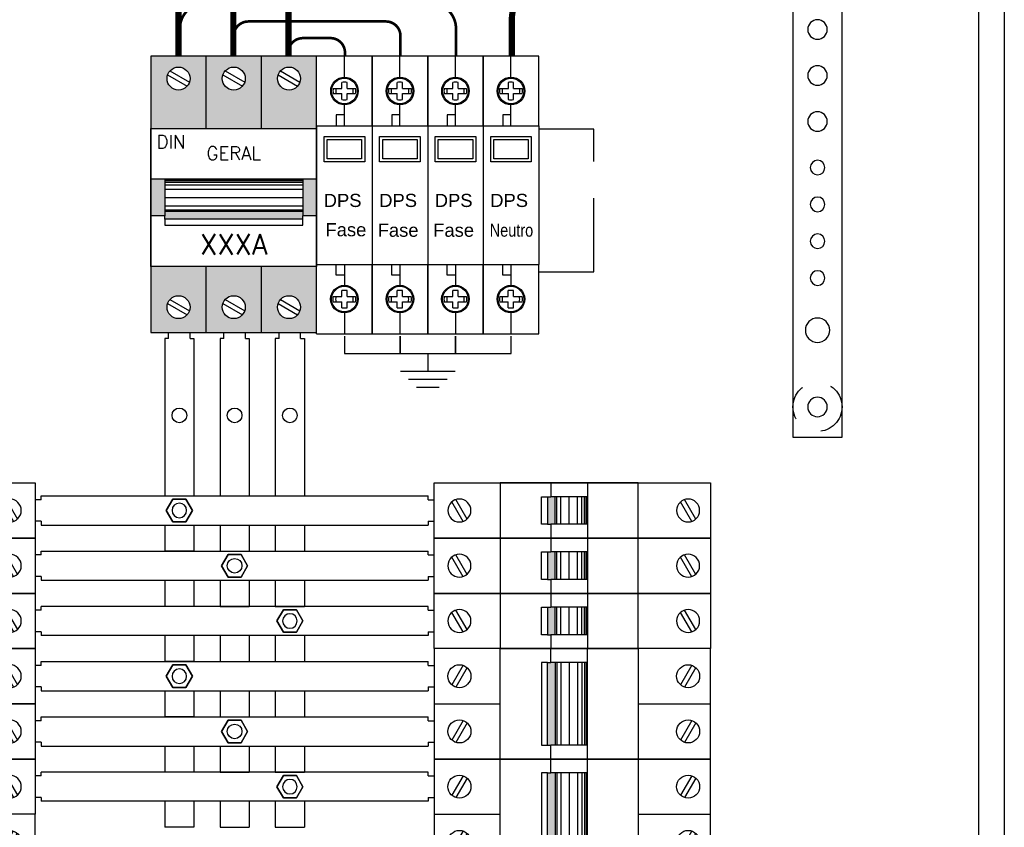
# Model space of a CAD drawing. Header units: metres. Extents: x -81 to 1042, y -541 to 334.
# Tile 70 of 130: x 431.45 to 434.79, y 91.13 to 93.87. Entities that reach past the tile are written whole.
import ezdxf
from ezdxf.enums import TextEntityAlignment as Align

# ---------------------------------------------------------------- set-up
doc = ezdxf.new("R2010")
doc.units = ezdxf.units.M
doc.linetypes.add('HIDDEN', pattern=[0.375, 0.25, -0.125])
doc.linetypes.add('HIDDEN2', pattern=[4.7625, 3.175, -1.5875])
for name, color, linetype in [('_ELE-ISOLADORES', 1, 'HIDDEN2'), ('BARRA FASE A', 5, 'Continuous'), ('BARRA FASE B', 7, 'Continuous'), ('BARRA FASE C', 14, 'Continuous'), ('E-DG-BARRA-NEUTRO', 160, 'Continuous'), ('E-DG-CIRC', 150, 'Continuous')]:
    doc.layers.add(name, color=color, linetype=linetype)
doc.styles.add('ELETRICA', font='romans.shx', dxfattribs={"height": 0.08})
doc.styles.add('ROMANS', font='arial.ttf', dxfattribs={"height": 15})
doc.styles.get("Standard").update_dxf_attribs({"font": 'txt.shx'})

# ---------------------------------------------------------------- blocks, each defined once
blk = doc.blocks.new('L5_DM_BARRA_NEUTRO')
for p, q in [((-8.49, 1.32), (-8.49, 12.431)), ((-8.49, 12.431), (-7.608, 12.431)), ((-7.608, 12.431), (-7.608, 1.32)), ((-7.608, 1.32), (-8.49, 1.32))]:
    blk.add_line(p, q)
at = {"layer": '_ELE-ISOLADORES', "ltscale": 0.2}
for centre in [(-8.049, 11.875), (-8.049, 1.875)]:
    blk.add_circle(centre, 0.444, dxfattribs=at)
at = {"layer": 'E-DG-BARRA-NEUTRO'}
for p, q in [((-6.938, 14.067), (-9.16, 14.067)), ((-9.16, 14.067), (-9.16, 13.233)), ((-6.938, 14.067), (-6.938, 13.233)), ((-6.938, 13.233), (-9.16, 13.233))]:
    blk.add_line(p, q, dxfattribs=at)
at = {"layer": 'E-DG-BARRA-NEUTRO', "extrusion": (0, 0, -1)}
for centre, major_axis, start_param, end_param in [((-8.049, 11.875), (0.125, 0.125), 0.785398, 7.068583), ((-8.049, 10.486), (-0.156, 0.156), 2.356194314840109, 8.639379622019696), ((-8.049, 9.542), (0.125, 0.125), 0.785398, 7.068583), ((-8.049, 8.708), (0.125, 0.125), 0.785398, 7.068583), ((-8.049, 7.875), (0.125, 0.125), 0.785398, 7.068583), ((-8.049, 7.042), (0.125, 0.125), 0.785398, 7.068583), ((-8.049, 6.208), (0.0935, 0.0935), 0.785398, 7.068583), ((-8.049, 5.542), (0.0935, 0.0935), 0.785398, 7.068583), ((-8.049, 4.875), (0.0935, 0.0935), 0.785398, 7.068583), ((-8.049, 4.208), (0.0935, 0.0935), 0.785398, 7.068583), ((-8.049, 3.264), (0.156, 0.156), 0.785398, 7.068583), ((-8.049, 1.875), (0.125, 0.125), 0.785398, 7.068583)]:
    blk.add_ellipse(centre, major_axis=major_axis, ratio=1, start_param=start_param, end_param=end_param, dxfattribs=at)
at = {"layer": 'E-DG-BARRA-NEUTRO', "insert": (-8.039, 13.662), "char_height": 0.27778, "width": 1.83119, "attachment_point": 5}
blk.add_mtext('{\\fArial|b0|i0|c0|p34;NEUTRO}', dxfattribs=at)
blk = doc.blocks.new('DISJUNTOR GERAL')
h = blk.add_hatch(color=256)
h.set_gradient(color1=(173, 173, 173), color2=(212, 212, 212), one_color=1, tint=0.83)
h.paths.add_polyline_path([(-8.306, -1.5), (-9.611, -1.5), (-9.611, -2.5), (-8.306, -2.5)])
h.paths.add_polyline_path([(-9.417, -2, -1), (-9, -2, -1)], flags=16)
h.paths.add_polyline_path([(-8.306, -0.5), (-9.611, -0.5), (-9.611, -1.5), (-8.306, -1.5)])
h.paths.add_polyline_path([(-9.417, -1, -1), (-9, -1, -1)], flags=16)
h.paths.add_polyline_path([(-8.306, 0.5), (-9.611, 0.5), (-9.611, -0.5), (-8.306, -0.5)])
h.paths.add_polyline_path([(-9.417, 0, -1), (-9, 0, -1)], flags=16)
h.paths.add_polyline_path([(-4.611, 0.5), (-5.806, 0.5), (-5.806, -0.5), (-4.611, -0.5)])
h.paths.add_polyline_path([(-4.861, 0, -1), (-5.278, 0, -1)], flags=16)
h.paths.add_polyline_path([(-4.611, -0.5), (-5.806, -0.5), (-5.806, -1.5), (-4.611, -1.5)])
h.paths.add_polyline_path([(-5.278, -1, -1), (-4.861, -1, -1)], flags=16)
h.paths.add_polyline_path([(-4.611, -1.5), (-5.806, -1.5), (-5.806, -2.5), (-4.611, -2.5)])
h.paths.add_polyline_path([(-4.861, -2, -1), (-5.278, -2, -1)], flags=16)
h = blk.add_hatch(color=256)
h.set_gradient(color1=(173, 173, 173), color2=(212, 212, 212), one_color=1, tint=0.83)
h.paths.add_polyline_path([(-6.722, 0.5), (-7.389, 0.5), (-7.389, 0.25), (-6.722, 0.25)])
h.paths.add_polyline_path([(-6.722, -2.25), (-7.389, -2.25), (-7.389, -2.5), (-6.722, -2.5)])
for p, q in [((-7.389, 0.5), (-7.389, -2.5)), ((-6.722, 0.5), (-6.722, 0.25)), ((-7.389, 0.25), (-6.722, 0.25)), ((-6.804, -2.25), (-6.804, 0.25)), ((-6.664, 0.25), (-6.722, 0.25)), ((-7.389, -2.25), (-6.722, -2.25)), ((-6.664, -2.25), (-6.722, -2.25)), ((-6.722, -2.25), (-6.722, -2.5))]:
    blk.add_line(p, q)
at = {"color": 2}
for p, q in [((-9.346, -0.156), (-9.142, 0.198)), ((-5.208, -0.156), (-5.003, 0.198)), ((-9.274, -0.198), (-9.07, 0.156)), ((-5.135, -0.198), (-4.931, 0.156)), ((-9.346, -1.156), (-9.142, -0.802)), ((-9.274, -1.198), (-9.07, -0.844)), ((-5.208, -1.156), (-5.003, -0.802)), ((-5.135, -1.198), (-4.931, -0.844)), ((-9.346, -2.156), (-9.142, -1.802)), ((-9.274, -2.198), (-9.07, -1.844)), ((-5.208, -2.156), (-5.003, -1.802)), ((-5.135, -2.198), (-4.931, -1.844))]:
    blk.add_line(p, q, dxfattribs=at)
at = {"color": 1}
for p, q in [((-7.381, -2.25), (-7.381, 0.25)), ((-7.365, -2.25), (-7.365, 0.25)), ((-7.333, -2.25), (-7.333, 0.25)), ((-7.282, -2.25), (-7.282, 0.25)), ((-7.206, -2.25), (-7.206, 0.25)), ((-7.056, -2.25), (-7.056, 0.25)), ((-6.905, -2.25), (-6.905, 0.25)), ((-6.829, -2.25), (-6.829, 0.25)), ((-8.306, -0.5), (-9.611, -0.5)), ((-4.611, -0.5), (-5.806, -0.5)), ((-8.306, -1.5), (-9.611, -1.5)), ((-4.611, -1.5), (-5.806, -1.5))]:
    blk.add_line(p, q, dxfattribs=at)
for points in [[(-4.611, 0.5), (-9.611, 0.5), (-9.611, -2.5), (-4.611, -2.5)], [(-8.306, -2.5), (-8.306, 0.5), (-5.806, 0.5), (-5.806, -2.5)], [(-6.553, -2.25), (-6.553, 0.25), (-6.664, 0.25), (-6.664, -2.25)]]:
    blk.add_lwpolyline(points, close=True)
at = {"color": 2}
for centre in [(-9.208, 0), (-5.069, 0), (-9.208, -1), (-5.069, -1), (-9.208, -2), (-5.069, -2)]:
    blk.add_circle(centre, 0.208, dxfattribs=at)
at = {"color": 253}
blk.add_solid([(-6.664, -2.25), (-6.664, 0.25), (-6.804, -2.25), (-6.804, 0.25)], dxfattribs=at)
at = {"style": 'ELETRICA'}
blk.add_text('DIN', height=0.2402, rotation=90, dxfattribs=at).set_placement((-7.942, -2.398))
for tag, height, p in [('GERAL', 0.24, (-7.855, -1)), ('80A', 0.365, (-6.206, -1))]:
    blk.add_attdef(tag, text='', height=height, rotation=90, dxfattribs=at).set_placement(p, align=Align.MIDDLE)
blk = doc.blocks.new('L5_MER')
for p, q in [((-7.611, 0.5), (-2.611, 0.5)), ((-7.611, -0.5), (-7.611, 0.5)), ((-3.806, 0.5), (-6.306, 0.5)), ((-6.306, 0.5), (-6.306, -0.5)), ((-5.389, -0.5), (-5.389, 0.5)), ((-4.722, 0.25), (-4.722, 0.5)), ((-3.806, -0.5), (-3.806, 0.5)), ((-2.611, 0.5), (-2.611, -0.5)), ((-5.389, 0.25), (-4.722, 0.25)), ((-4.804, 0.25), (-4.804, -0.25)), ((-4.664, 0.25), (-4.722, 0.25)), ((-4.664, 0.25), (-4.553, 0.25)), ((-4.664, -0.25), (-4.664, 0.25)), ((-4.553, 0.25), (-4.553, -0.25)), ((-5.389, -0.25), (-4.722, -0.25)), ((-4.722, -0.5), (-4.722, -0.25)), ((-4.664, -0.25), (-4.722, -0.25)), ((-4.553, -0.25), (-4.664, -0.25)), ((-2.611, -0.5), (-7.611, -0.5)), ((-6.306, -0.5), (-3.806, -0.5))]:
    blk.add_line(p, q)
at = {"color": 2}
for p, q in [((-7.274, 0.198), (-7.07, -0.156)), ((-3.135, 0.198), (-2.931, -0.156)), ((-7.346, 0.156), (-7.142, -0.198)), ((-3.208, 0.156), (-3.003, -0.198))]:
    blk.add_line(p, q, dxfattribs=at)
at = {"color": 1}
for p, q in [((-5.381, 0.25), (-5.381, -0.25)), ((-5.365, 0.25), (-5.365, -0.25)), ((-5.333, 0.25), (-5.333, -0.25)), ((-5.282, 0.25), (-5.282, -0.25)), ((-5.206, 0.25), (-5.206, -0.25)), ((-5.056, 0.25), (-5.056, -0.25)), ((-4.905, 0.25), (-4.905, -0.25)), ((-4.829, 0.25), (-4.829, -0.25))]:
    blk.add_line(p, q, dxfattribs=at)
at = {"color": 2, "extrusion": (0, 0, -1)}
for centre in [(-7.208, 0), (-3.069, 0)]:
    blk.add_ellipse(centre, major_axis=(0.147, 0.147), ratio=1, start_param=2.356195, end_param=8.63938, dxfattribs=at)
at = {"color": 253}
blk.add_solid([(-4.664, 0.25), (-4.664, -0.25), (-4.804, 0.25), (-4.804, -0.25)], dxfattribs=at)
blk = doc.blocks.new('L5_MDR')
for p, q in [((4.611, -0.5), (4.611, 0.5)), ((4.611, 0.5), (9.611, 0.5)), ((5.806, 0.5), (5.806, -0.5)), ((8.306, 0.5), (5.806, 0.5)), ((6.722, 0.5), (6.722, 0.25)), ((7.389, 0.5), (7.389, -0.5)), ((8.306, -0.5), (8.306, 0.5)), ((9.611, 0.5), (9.611, -0.5)), ((6.553, 0.25), (6.664, 0.25)), ((6.553, -0.25), (6.553, 0.25)), ((6.664, 0.25), (6.722, 0.25)), ((6.664, 0.25), (6.664, -0.25)), ((7.389, 0.25), (6.722, 0.25)), ((6.804, -0.25), (6.804, 0.25)), ((6.664, -0.25), (6.553, -0.25)), ((6.664, -0.25), (6.722, -0.25)), ((7.389, -0.25), (6.722, -0.25)), ((6.722, -0.25), (6.722, -0.5)), ((9.611, -0.5), (4.611, -0.5)), ((5.806, -0.5), (8.306, -0.5))]:
    blk.add_line(p, q)
at = {"color": 2}
for p, q in [((5.208, -0.156), (5.003, 0.198)), ((9.346, -0.156), (9.142, 0.198)), ((5.135, -0.198), (4.931, 0.156)), ((9.274, -0.198), (9.07, 0.156))]:
    blk.add_line(p, q, dxfattribs=at)
at = {"color": 1}
for p, q in [((6.829, -0.25), (6.829, 0.25)), ((6.905, -0.25), (6.905, 0.25)), ((7.056, -0.25), (7.056, 0.25)), ((7.206, -0.25), (7.206, 0.25)), ((7.282, -0.25), (7.282, 0.25)), ((7.333, -0.25), (7.333, 0.25)), ((7.365, -0.25), (7.365, 0.25)), ((7.381, -0.25), (7.381, 0.25))]:
    blk.add_line(p, q, dxfattribs=at)
at = {"color": 2, "extrusion": (0, 0, -1)}
for centre in [(5.069, 0), (9.208, 0)]:
    blk.add_ellipse(centre, major_axis=(0.147, 0.147), ratio=1, start_param=-0.785398, end_param=5.497787, dxfattribs=at)
at = {"color": 253}
blk.add_solid([(6.664, -0.25), (6.664, 0.25), (6.804, -0.25), (6.804, 0.25)], dxfattribs=at)
blk = doc.blocks.new('L5_MES')
for p, q in [((-8.611, 0.5), (-3.611, 0.5)), ((-8.611, -0.5), (-8.611, 0.5)), ((-4.806, 0.5), (-7.306, 0.5)), ((-7.306, 0.5), (-7.306, -0.5)), ((-6.389, -0.5), (-6.389, 0.5)), ((-5.722, 0.25), (-5.722, 0.5)), ((-4.806, -0.5), (-4.806, 0.5)), ((-3.611, 0.5), (-3.611, -0.5)), ((-6.389, 0.25), (-5.722, 0.25)), ((-5.804, 0.25), (-5.804, -0.25)), ((-5.664, 0.25), (-5.722, 0.25)), ((-5.664, 0.25), (-5.553, 0.25)), ((-5.664, -0.25), (-5.664, 0.25)), ((-5.553, 0.25), (-5.553, -0.25)), ((-6.389, -0.25), (-5.722, -0.25)), ((-5.722, -0.5), (-5.722, -0.25)), ((-5.664, -0.25), (-5.722, -0.25)), ((-5.553, -0.25), (-5.664, -0.25)), ((-3.611, -0.5), (-8.611, -0.5)), ((-7.306, -0.5), (-4.806, -0.5))]:
    blk.add_line(p, q)
at = {"color": 2}
for p, q in [((-8.274, 0.198), (-8.07, -0.156)), ((-4.135, 0.198), (-3.931, -0.156)), ((-8.346, 0.156), (-8.142, -0.198)), ((-4.208, 0.156), (-4.003, -0.198))]:
    blk.add_line(p, q, dxfattribs=at)
at = {"color": 1}
for p, q in [((-6.381, 0.25), (-6.381, -0.25)), ((-6.365, 0.25), (-6.365, -0.25)), ((-6.333, 0.25), (-6.333, -0.25)), ((-6.282, 0.25), (-6.282, -0.25)), ((-6.206, 0.25), (-6.206, -0.25)), ((-6.056, 0.25), (-6.056, -0.25)), ((-5.905, 0.25), (-5.905, -0.25)), ((-5.829, 0.25), (-5.829, -0.25))]:
    blk.add_line(p, q, dxfattribs=at)
at = {"color": 2, "extrusion": (0, 0, -1)}
for centre in [(-8.208, 0), (-4.069, 0)]:
    blk.add_ellipse(centre, major_axis=(0.147, 0.147), ratio=1, start_param=2.356195, end_param=8.63938, dxfattribs=at)
at = {"color": 253}
blk.add_solid([(-5.664, 0.25), (-5.664, -0.25), (-5.804, 0.25), (-5.804, -0.25)], dxfattribs=at)
blk = doc.blocks.new('L5_MDS')
for p, q in [((3.611, -0.5), (3.611, 0.5)), ((3.611, 0.5), (8.611, 0.5)), ((4.806, 0.5), (4.806, -0.5)), ((7.306, 0.5), (4.806, 0.5)), ((5.722, 0.5), (5.722, 0.25)), ((6.389, 0.5), (6.389, -0.5)), ((7.306, -0.5), (7.306, 0.5)), ((8.611, 0.5), (8.611, -0.5)), ((5.553, 0.25), (5.664, 0.25)), ((5.553, -0.25), (5.553, 0.25)), ((5.664, 0.25), (5.722, 0.25)), ((5.664, 0.25), (5.664, -0.25)), ((6.389, 0.25), (5.722, 0.25)), ((5.804, -0.25), (5.804, 0.25)), ((5.664, -0.25), (5.553, -0.25)), ((5.664, -0.25), (5.722, -0.25)), ((6.389, -0.25), (5.722, -0.25)), ((5.722, -0.25), (5.722, -0.5)), ((8.611, -0.5), (3.611, -0.5)), ((4.806, -0.5), (7.306, -0.5))]:
    blk.add_line(p, q)
at = {"color": 2}
for p, q in [((4.208, -0.156), (4.003, 0.198)), ((8.346, -0.156), (8.142, 0.198)), ((4.135, -0.198), (3.931, 0.156)), ((8.274, -0.198), (8.07, 0.156))]:
    blk.add_line(p, q, dxfattribs=at)
at = {"color": 1}
for p, q in [((5.829, -0.25), (5.829, 0.25)), ((5.905, -0.25), (5.905, 0.25)), ((6.056, -0.25), (6.056, 0.25)), ((6.206, -0.25), (6.206, 0.25)), ((6.282, -0.25), (6.282, 0.25)), ((6.333, -0.25), (6.333, 0.25)), ((6.365, -0.25), (6.365, 0.25)), ((6.381, -0.25), (6.381, 0.25))]:
    blk.add_line(p, q, dxfattribs=at)
at = {"color": 2, "extrusion": (0, 0, -1)}
for centre in [(4.069, 0), (8.208, 0)]:
    blk.add_ellipse(centre, major_axis=(0.147, 0.147), ratio=1, start_param=-0.785398, end_param=5.497787, dxfattribs=at)
at = {"color": 253}
blk.add_solid([(5.664, -0.25), (5.664, 0.25), (5.804, -0.25), (5.804, 0.25)], dxfattribs=at)
blk = doc.blocks.new('L5_MET')
for p, q in [((-9.611, 0.5), (-4.611, 0.5)), ((-9.611, -0.5), (-9.611, 0.5)), ((-5.806, 0.5), (-8.306, 0.5)), ((-8.306, 0.5), (-8.306, -0.5)), ((-7.389, -0.5), (-7.389, 0.5)), ((-6.722, 0.25), (-6.722, 0.5)), ((-5.806, -0.5), (-5.806, 0.5)), ((-4.611, 0.5), (-4.611, -0.5)), ((-7.389, 0.25), (-6.722, 0.25)), ((-6.804, 0.25), (-6.804, -0.25)), ((-6.664, 0.25), (-6.722, 0.25)), ((-6.664, 0.25), (-6.553, 0.25)), ((-6.664, -0.25), (-6.664, 0.25)), ((-6.553, 0.25), (-6.553, -0.25)), ((-7.389, -0.25), (-6.722, -0.25)), ((-6.722, -0.5), (-6.722, -0.25)), ((-6.664, -0.25), (-6.722, -0.25)), ((-6.553, -0.25), (-6.664, -0.25)), ((-4.611, -0.5), (-9.611, -0.5)), ((-8.306, -0.5), (-5.806, -0.5))]:
    blk.add_line(p, q)
at = {"color": 2}
for p, q in [((-9.274, 0.198), (-9.07, -0.156)), ((-5.135, 0.198), (-4.931, -0.156)), ((-9.346, 0.156), (-9.142, -0.198)), ((-5.208, 0.156), (-5.003, -0.198))]:
    blk.add_line(p, q, dxfattribs=at)
at = {"color": 1}
for p, q in [((-7.381, 0.25), (-7.381, -0.25)), ((-7.365, 0.25), (-7.365, -0.25)), ((-7.333, 0.25), (-7.333, -0.25)), ((-7.282, 0.25), (-7.282, -0.25)), ((-7.206, 0.25), (-7.206, -0.25)), ((-7.056, 0.25), (-7.056, -0.25)), ((-6.905, 0.25), (-6.905, -0.25)), ((-6.829, 0.25), (-6.829, -0.25))]:
    blk.add_line(p, q, dxfattribs=at)
at = {"color": 2, "extrusion": (0, 0, -1)}
for centre in [(-9.208, 0), (-5.069, 0)]:
    blk.add_ellipse(centre, major_axis=(0.147, 0.147), ratio=1, start_param=2.356195, end_param=8.63938, dxfattribs=at)
at = {"color": 253}
blk.add_solid([(-6.664, 0.25), (-6.664, -0.25), (-6.804, 0.25), (-6.804, -0.25)], dxfattribs=at)
blk = doc.blocks.new('L5_MDT')
for p, q in [((2.611, -0.5), (2.611, 0.5)), ((2.611, 0.5), (7.611, 0.5)), ((3.806, 0.5), (3.806, -0.5)), ((6.306, 0.5), (3.806, 0.5)), ((4.722, 0.5), (4.722, 0.25)), ((5.389, 0.5), (5.389, -0.5)), ((6.306, -0.5), (6.306, 0.5)), ((7.611, 0.5), (7.611, -0.5)), ((4.553, 0.25), (4.664, 0.25)), ((4.553, -0.25), (4.553, 0.25)), ((4.664, 0.25), (4.722, 0.25)), ((4.664, 0.25), (4.664, -0.25)), ((5.389, 0.25), (4.722, 0.25)), ((4.804, -0.25), (4.804, 0.25)), ((4.664, -0.25), (4.553, -0.25)), ((4.664, -0.25), (4.722, -0.25)), ((5.389, -0.25), (4.722, -0.25)), ((4.722, -0.25), (4.722, -0.5)), ((7.611, -0.5), (2.611, -0.5)), ((3.806, -0.5), (6.306, -0.5))]:
    blk.add_line(p, q)
at = {"color": 2}
for p, q in [((3.208, -0.156), (3.003, 0.198)), ((7.346, -0.156), (7.142, 0.198)), ((3.135, -0.198), (2.931, 0.156)), ((7.274, -0.198), (7.07, 0.156))]:
    blk.add_line(p, q, dxfattribs=at)
at = {"color": 1}
for p, q in [((4.829, -0.25), (4.829, 0.25)), ((4.905, -0.25), (4.905, 0.25)), ((5.056, -0.25), (5.056, 0.25)), ((5.206, -0.25), (5.206, 0.25)), ((5.282, -0.25), (5.282, 0.25)), ((5.333, -0.25), (5.333, 0.25)), ((5.365, -0.25), (5.365, 0.25)), ((5.381, -0.25), (5.381, 0.25))]:
    blk.add_line(p, q, dxfattribs=at)
at = {"color": 2, "extrusion": (0, 0, -1)}
for centre in [(3.069, 0), (7.208, 0)]:
    blk.add_ellipse(centre, major_axis=(0.147, 0.147), ratio=1, start_param=-0.785398, end_param=5.497787, dxfattribs=at)
at = {"color": 253}
blk.add_solid([(4.664, -0.25), (4.664, 0.25), (4.804, -0.25), (4.804, 0.25)], dxfattribs=at)
blk = doc.blocks.new('L5_BDR')
for p, q in [((6.722, 0.25), (6.722, 0.5)), ((7.389, -1.5), (7.389, 0.5)), ((6.664, 0.25), (6.722, 0.25)), ((7.389, 0.25), (6.722, 0.25)), ((6.804, 0.25), (6.804, -1.25)), ((6.664, -1.25), (6.722, -1.25)), ((6.722, -1.5), (6.722, -1.25)), ((7.389, -1.25), (6.722, -1.25))]:
    blk.add_line(p, q)
at = {"color": 2}
for p, q in [((5.135, 0.198), (4.931, -0.156)), ((9.274, 0.198), (9.07, -0.156)), ((5.208, 0.156), (5.003, -0.198)), ((9.346, 0.156), (9.142, -0.198)), ((5.135, -0.802), (4.931, -1.156)), ((5.208, -0.844), (5.003, -1.198)), ((9.274, -0.802), (9.07, -1.156)), ((9.346, -0.844), (9.142, -1.198))]:
    blk.add_line(p, q, dxfattribs=at)
at = {"color": 1}
for p, q in [((6.829, 0.25), (6.829, -1.25)), ((6.905, 0.25), (6.905, -1.25)), ((7.056, 0.25), (7.056, -1.25)), ((7.206, 0.25), (7.206, -1.25)), ((7.282, 0.25), (7.282, -1.25)), ((7.333, 0.25), (7.333, -1.25)), ((7.365, 0.25), (7.365, -1.25)), ((7.381, 0.25), (7.381, -1.25)), ((4.611, -0.5), (5.806, -0.5)), ((8.306, -0.5), (9.611, -0.5))]:
    blk.add_line(p, q, dxfattribs=at)
for points in [[(4.611, -1.5), (9.611, -1.5), (9.611, 0.5), (4.611, 0.5)], [(8.306, 0.5), (8.306, -1.5), (5.806, -1.5), (5.806, 0.5)], [(6.553, 0.25), (6.553, -1.25), (6.664, -1.25), (6.664, 0.25)]]:
    blk.add_lwpolyline(points, close=True)
at = {"color": 2}
for centre in [(5.069, 0), (9.208, 0), (5.069, -1), (9.208, -1)]:
    blk.add_circle(centre, 0.208, dxfattribs=at)
at = {"color": 253}
blk.add_solid([(6.664, 0.25), (6.664, -1.25), (6.804, 0.25), (6.804, -1.25)], dxfattribs=at)
blk = doc.blocks.new('L5_BDT')
for p, q in [((4.722, 0.25), (4.722, 0.5)), ((5.389, -1.5), (5.389, 0.5)), ((4.664, 0.25), (4.722, 0.25)), ((5.389, 0.25), (4.722, 0.25)), ((4.804, 0.25), (4.804, -1.25)), ((4.664, -1.25), (4.722, -1.25)), ((4.722, -1.5), (4.722, -1.25)), ((5.389, -1.25), (4.722, -1.25))]:
    blk.add_line(p, q)
at = {"color": 2}
for p, q in [((3.135, 0.198), (2.931, -0.156)), ((7.274, 0.198), (7.07, -0.156)), ((3.208, 0.156), (3.003, -0.198)), ((7.346, 0.156), (7.142, -0.198)), ((3.135, -0.802), (2.931, -1.156)), ((3.208, -0.844), (3.003, -1.198)), ((7.274, -0.802), (7.07, -1.156)), ((7.346, -0.844), (7.142, -1.198))]:
    blk.add_line(p, q, dxfattribs=at)
at = {"color": 1}
for p, q in [((4.829, 0.25), (4.829, -1.25)), ((4.905, 0.25), (4.905, -1.25)), ((5.056, 0.25), (5.056, -1.25)), ((5.206, 0.25), (5.206, -1.25)), ((5.282, 0.25), (5.282, -1.25)), ((5.333, 0.25), (5.333, -1.25)), ((5.365, 0.25), (5.365, -1.25)), ((5.381, 0.25), (5.381, -1.25)), ((2.611, -0.5), (3.806, -0.5)), ((6.306, -0.5), (7.611, -0.5))]:
    blk.add_line(p, q, dxfattribs=at)
for points in [[(2.611, -1.5), (7.611, -1.5), (7.611, 0.5), (2.611, 0.5)], [(6.306, 0.5), (6.306, -1.5), (3.806, -1.5), (3.806, 0.5)], [(4.553, 0.25), (4.553, -1.25), (4.664, -1.25), (4.664, 0.25)]]:
    blk.add_lwpolyline(points, close=True)
at = {"color": 2}
for centre in [(3.069, 0), (7.208, 0), (3.069, -1), (7.208, -1)]:
    blk.add_circle(centre, 0.208, dxfattribs=at)
at = {"color": 253}
blk.add_solid([(4.664, 0.25), (4.664, -1.25), (4.804, 0.25), (4.804, -1.25)], dxfattribs=at)
blk = doc.blocks.new('L5_BER')
for p, q in [((-5.389, 0.5), (-5.389, -1.5)), ((-4.722, 0.5), (-4.722, 0.25)), ((-5.389, 0.25), (-4.722, 0.25)), ((-4.804, -1.25), (-4.804, 0.25)), ((-4.664, 0.25), (-4.722, 0.25)), ((-5.389, -1.25), (-4.722, -1.25)), ((-4.664, -1.25), (-4.722, -1.25)), ((-4.722, -1.25), (-4.722, -1.5))]:
    blk.add_line(p, q)
at = {"color": 2}
for p, q in [((-7.346, -0.156), (-7.142, 0.198)), ((-3.208, -0.156), (-3.003, 0.198)), ((-7.274, -0.198), (-7.07, 0.156)), ((-3.135, -0.198), (-2.931, 0.156)), ((-7.346, -1.156), (-7.142, -0.802)), ((-7.274, -1.198), (-7.07, -0.844)), ((-3.208, -1.156), (-3.003, -0.802)), ((-3.135, -1.198), (-2.931, -0.844))]:
    blk.add_line(p, q, dxfattribs=at)
at = {"color": 1}
for p, q in [((-5.381, -1.25), (-5.381, 0.25)), ((-5.365, -1.25), (-5.365, 0.25)), ((-5.333, -1.25), (-5.333, 0.25)), ((-5.282, -1.25), (-5.282, 0.25)), ((-5.206, -1.25), (-5.206, 0.25)), ((-5.056, -1.25), (-5.056, 0.25)), ((-4.905, -1.25), (-4.905, 0.25)), ((-4.829, -1.25), (-4.829, 0.25)), ((-6.306, -0.5), (-7.611, -0.5)), ((-2.611, -0.5), (-3.806, -0.5))]:
    blk.add_line(p, q, dxfattribs=at)
for points in [[(-2.611, 0.5), (-7.611, 0.5), (-7.611, -1.5), (-2.611, -1.5)], [(-6.306, -1.5), (-6.306, 0.5), (-3.806, 0.5), (-3.806, -1.5)], [(-4.553, -1.25), (-4.553, 0.25), (-4.664, 0.25), (-4.664, -1.25)]]:
    blk.add_lwpolyline(points, close=True)
at = {"color": 2}
for centre in [(-7.208, 0), (-3.069, 0), (-7.208, -1), (-3.069, -1)]:
    blk.add_circle(centre, 0.208, dxfattribs=at)
at = {"color": 253}
blk.add_solid([(-4.664, -1.25), (-4.664, 0.25), (-4.804, -1.25), (-4.804, 0.25)], dxfattribs=at)

msp = doc.modelspace()

# ---------------------------------------------------------------- linework, layer by layer
for p, q in [((434.7867, 95.2038), (434.7867, 87.6208)), ((434.6986, 95.1082), (434.6986, 87.7162))]:
    msp.add_line(p, q)
at = {"color": 7}
for p, q in [((432.6423, 93.7463), (432.4539, 93.7463)), ((432.4539, 93.5109), (432.4539, 93.7463)), ((432.5481, 93.6754), (432.5481, 93.7463)), ((432.6423, 93.5109), (432.6423, 93.7463)), ((432.6423, 93.7463), (432.6423, 93.5109)), ((432.6423, 93.5109), (432.6423, 93.7463)), ((432.8306, 93.7463), (432.6423, 93.7463)), ((432.7364, 93.6754), (432.7364, 93.7463)), ((432.8306, 93.5109), (432.8306, 93.7463)), ((432.8306, 93.7463), (432.8306, 93.5109)), ((432.8306, 93.5109), (432.8306, 93.7463)), ((433.0189, 93.7463), (432.8306, 93.7463)), ((432.9247, 93.6754), (432.9247, 93.7463)), ((433.2072, 93.7463), (433.0189, 93.7463)), ((433.0189, 93.5109), (433.0189, 93.7463)), ((433.0189, 93.5109), (433.0189, 93.7463)), ((433.0189, 93.7463), (433.0189, 93.5109)), ((433.0189, 93.5109), (433.0189, 93.7463)), ((433.113, 93.6754), (433.113, 93.7463)), ((433.2072, 93.5109), (433.2072, 93.7463)), ((432.5103, 93.6376), (432.5392, 93.6376)), ((432.5392, 93.6376), (432.5392, 93.6578)), ((432.5573, 93.6376), (432.5573, 93.6578)), ((432.5573, 93.6376), (432.5862, 93.6376)), ((432.6986, 93.6376), (432.7276, 93.6376)), ((432.7276, 93.6376), (432.7276, 93.6578)), ((432.7456, 93.6376), (432.7456, 93.6578)), ((432.7456, 93.6376), (432.7745, 93.6376)), ((432.8869, 93.6376), (432.9159, 93.6376)), ((432.9159, 93.6376), (432.9159, 93.6578)), ((432.9339, 93.6376), (432.9339, 93.6578)), ((432.9339, 93.6376), (432.9628, 93.6376)), ((433.0753, 93.6376), (433.1042, 93.6376)), ((433.1042, 93.6376), (433.1042, 93.6578)), ((433.1222, 93.6376), (433.1222, 93.6578)), ((433.1222, 93.6376), (433.1511, 93.6376)), ((432.5103, 93.6196), (432.5392, 93.6196)), ((432.5392, 93.5994), (432.5392, 93.6196)), ((432.5573, 93.5994), (432.5573, 93.6196)), ((432.5573, 93.6196), (432.5862, 93.6196)), ((432.6986, 93.6196), (432.7276, 93.6196)), ((432.7276, 93.5994), (432.7276, 93.6196)), ((432.7456, 93.6196), (432.7745, 93.6196)), ((432.7456, 93.5994), (432.7456, 93.6196)), ((432.8869, 93.6196), (432.9159, 93.6196)), ((432.9159, 93.5994), (432.9159, 93.6196)), ((432.9339, 93.6196), (432.9628, 93.6196)), ((432.9339, 93.5994), (432.9339, 93.6196)), ((433.0753, 93.6196), (433.1042, 93.6196)), ((433.1042, 93.5994), (433.1042, 93.6196)), ((433.1222, 93.5994), (433.1222, 93.6196)), ((433.1222, 93.6196), (433.1511, 93.6196)), ((432.5481, 93.5109), (432.5481, 93.5818)), ((432.7364, 93.5109), (432.7364, 93.5818)), ((432.9247, 93.5109), (432.9247, 93.5818)), ((433.113, 93.5109), (433.113, 93.5818)), ((432.5202, 93.5478), (432.5202, 93.5109)), ((432.5481, 93.5478), (432.5202, 93.5478)), ((432.7085, 93.5478), (432.7085, 93.5109)), ((432.7364, 93.5478), (432.7085, 93.5478)), ((432.8968, 93.5478), (432.8968, 93.5109)), ((432.9247, 93.5478), (432.8968, 93.5478)), ((433.113, 93.5478), (433.0851, 93.5478)), ((433.0851, 93.5478), (433.0851, 93.5109)), ((432.4539, 92.8047), (432.4539, 93.0401)), ((432.5202, 93.0032), (432.5202, 93.0401)), ((432.5481, 93.0401), (432.5481, 92.9692)), ((432.6423, 92.8047), (432.6423, 93.0401)), ((432.6423, 93.0401), (432.6423, 92.8047)), ((432.6423, 92.8047), (432.6423, 93.0401)), ((432.7085, 93.0032), (432.7085, 93.0401)), ((432.7364, 93.0401), (432.7364, 92.9692)), ((432.8306, 92.8047), (432.8306, 93.0401)), ((432.8306, 93.0401), (432.8306, 92.8047)), ((432.8306, 92.8047), (432.8306, 93.0401)), ((432.8968, 93.0032), (432.8968, 93.0401)), ((432.9247, 93.0401), (432.9247, 92.9692)), ((433.0189, 92.8047), (433.0189, 93.0401)), ((433.0189, 92.8047), (433.0189, 93.0401)), ((433.0189, 93.0401), (433.0189, 92.8047)), ((433.0189, 92.8047), (433.0189, 93.0401)), ((433.0851, 93.0032), (433.0851, 93.0401)), ((433.113, 93.0401), (433.113, 92.9692)), ((433.2072, 92.8047), (433.2072, 93.0401)), ((432.5481, 93.0032), (432.5202, 93.0032)), ((432.7364, 93.0032), (432.7085, 93.0032)), ((432.9247, 93.0032), (432.8968, 93.0032)), ((433.113, 93.0032), (433.0851, 93.0032)), ((432.5102, 92.9314), (432.5391, 92.9314)), ((432.5391, 92.9314), (432.5391, 92.9516)), ((432.5571, 92.9314), (432.5571, 92.9516)), ((432.5571, 92.9314), (432.586, 92.9314)), ((432.6985, 92.9314), (432.7274, 92.9314)), ((432.7274, 92.9314), (432.7274, 92.9516)), ((432.7454, 92.9314), (432.7454, 92.9516)), ((432.7454, 92.9314), (432.7743, 92.9314)), ((432.8868, 92.9314), (432.9157, 92.9314)), ((432.9157, 92.9314), (432.9157, 92.9516)), ((432.9337, 92.9314), (432.9337, 92.9516)), ((432.9337, 92.9314), (432.9627, 92.9314)), ((433.0751, 92.9314), (433.104, 92.9314)), ((433.104, 92.9314), (433.104, 92.9516)), ((433.122, 92.9314), (433.122, 92.9516)), ((433.122, 92.9314), (433.151, 92.9314)), ((432.5102, 92.9134), (432.5391, 92.9134)), ((432.5391, 92.8932), (432.5391, 92.9134)), ((432.5571, 92.8932), (432.5571, 92.9134)), ((432.5571, 92.9134), (432.586, 92.9134)), ((432.6985, 92.9134), (432.7274, 92.9134)), ((432.7274, 92.8932), (432.7274, 92.9134)), ((432.7454, 92.9134), (432.7743, 92.9134)), ((432.7454, 92.8932), (432.7454, 92.9134)), ((432.8868, 92.9134), (432.9157, 92.9134)), ((432.9157, 92.8932), (432.9157, 92.9134)), ((432.9337, 92.9134), (432.9627, 92.9134)), ((432.9337, 92.8932), (432.9337, 92.9134)), ((433.0751, 92.9134), (433.104, 92.9134)), ((433.104, 92.8932), (433.104, 92.9134)), ((433.122, 92.8932), (433.122, 92.9134)), ((433.122, 92.9134), (433.151, 92.9134)), ((432.5481, 92.8756), (432.5481, 92.8047)), ((432.7364, 92.8756), (432.7364, 92.8047)), ((432.9247, 92.8756), (432.9247, 92.8047)), ((433.113, 92.8756), (433.113, 92.8047)), ((432.4539, 92.8047), (432.6423, 92.8047)), ((432.6423, 92.8047), (432.8306, 92.8047)), ((432.8306, 92.8047), (433.0189, 92.8047)), ((433.0189, 92.8047), (433.2072, 92.8047))]:
    msp.add_line(p, q, dxfattribs=at)
at = {"color": 1}
for p, q in [((432.4539, 93.5109), (432.6423, 93.5109)), ((432.4539, 93.5109), (432.4539, 93.0401)), ((432.6423, 93.5109), (432.6423, 93.0401)), ((432.6423, 93.5109), (432.8306, 93.5109)), ((432.8306, 93.5109), (432.8306, 93.0401)), ((432.8306, 93.5109), (433.0189, 93.5109)), ((433.0189, 93.5109), (433.2072, 93.5109)), ((433.0192, 93.5109), (433.0192, 93.0401)), ((433.2072, 93.5109), (433.2072, 93.0401)), ((432.4539, 93.0401), (432.6423, 93.0401)), ((432.6423, 93.0401), (432.8306, 93.0401)), ((432.8306, 93.0401), (433.0189, 93.0401)), ((433.0189, 93.0401), (433.2072, 93.0401))]:
    msp.add_line(p, q, dxfattribs=at)
at = {"const_width": 0.0209}
for points in [[(431.9853, 93.7464), (431.9853, 94.6048)], [(432.1715, 93.7464), (432.1715, 94.6047)], [(432.3587, 93.7464), (432.3587, 94.6047)]]:
    msp.add_lwpolyline(points, dxfattribs=at)
at = {"color": 4, "const_width": 0.0209}
msp.add_lwpolyline([(433.1159, 93.7463), (433.1159, 93.8699, -0.414214), (433.2396, 93.9936), (434.0704, 93.9936)], format="xyb", dxfattribs=at)
at = {"const_width": 0.00902}
for points in [[(431.9901, 93.7464), (431.9901, 93.8407, -0.414214), (432.076, 93.9266), (432.8407, 93.9266, -0.414214), (432.9266, 93.8407), (432.9266, 93.7463)], [(432.1728, 93.7464), (432.1728, 93.8153, -0.414214), (432.222, 93.8645), (432.6891, 93.8645, -0.414214), (432.7383, 93.8153), (432.7383, 93.7463)], [(432.3579, 93.7463), (432.3579, 93.7588, -0.414214), (432.4071, 93.808), (432.5008, 93.8081, -0.414214), (432.55, 93.7589), (432.55, 93.7463)]]:
    msp.add_lwpolyline(points, format="xyb", dxfattribs=at)
at = {"color": 8, "linetype": 'HIDDEN'}
msp.add_lwpolyline([(433.2072, 93.0149), (433.3937, 93.0149), (433.3937, 93.4994), (433.2072, 93.4994)], dxfattribs=at)
at = {"color": 1}
for points in [[(432.4794, 93.4747), (432.617, 93.4747), (432.617, 93.3883), (432.4794, 93.3883)], [(432.4898, 93.4642), (432.6065, 93.4642), (432.6065, 93.3987), (432.4898, 93.3987)], [(432.6677, 93.4747), (432.8053, 93.4747), (432.8053, 93.3883), (432.6677, 93.3883)], [(432.6781, 93.4642), (432.7949, 93.4642), (432.7949, 93.3987), (432.6781, 93.3987)], [(432.856, 93.4747), (432.9936, 93.4747), (432.9936, 93.3883), (432.856, 93.3883)], [(432.8665, 93.4642), (432.9832, 93.4642), (432.9832, 93.3987), (432.8665, 93.3987)], [(433.0443, 93.4747), (433.1819, 93.4747), (433.1819, 93.3883), (433.0443, 93.3883)], [(433.0548, 93.4642), (433.1715, 93.4642), (433.1715, 93.3987), (433.0548, 93.3987)]]:
    msp.add_lwpolyline(points, close=True, dxfattribs=at)
at = {"color": 3}
for points in [[(432.5481, 92.7966), (432.5481, 92.7373), (432.7367, 92.7373), (432.7367, 92.7966)], [(432.7367, 92.7966), (432.7367, 92.7373), (432.9254, 92.7373), (432.9254, 92.7966)], [(432.9254, 92.7966), (432.9254, 92.7373), (433.114, 92.7373), (433.114, 92.7966)], [(432.8311, 92.7373), (432.8311, 92.6781)], [(432.7381, 92.6781), (432.924, 92.6781)], [(432.7653, 92.6509), (432.8968, 92.6509)], [(432.7925, 92.6237), (432.8696, 92.6237)]]:
    msp.add_lwpolyline(points, dxfattribs=at)
at = {"color": 7}
for centre, radius in [((432.5483, 93.6286), 0.0468), ((432.5483, 93.6286), 0.0435), ((432.7366, 93.6286), 0.0468), ((432.7366, 93.6286), 0.0435), ((432.9249, 93.6286), 0.0468), ((432.9249, 93.6286), 0.0435), ((433.1132, 93.6286), 0.0468), ((433.1132, 93.6286), 0.0435), ((432.5481, 92.9224), 0.0468), ((432.5481, 92.9224), 0.0435), ((432.7364, 92.9224), 0.0468), ((432.7364, 92.9224), 0.0435), ((432.9247, 92.9224), 0.0468), ((432.9247, 92.9224), 0.0435), ((433.113, 92.9224), 0.0468), ((433.113, 92.9224), 0.0435)]:
    msp.add_circle(centre, radius, dxfattribs=at)
for centre, radius, start, end in [((432.5483, 93.5818), 0.0765, 83.232, 96.768), ((432.7366, 93.5818), 0.0765, 83.232, 96.768), ((432.9249, 93.5818), 0.0765, 83.232, 96.768), ((433.1132, 93.5818), 0.0765, 83.232, 96.768), ((432.5483, 93.6286), 0.039, 166.6273, 193.3727), ((432.5951, 93.6286), 0.0765, 173.232, 186.768), ((432.5014, 93.6286), 0.0765, 353.232, 6.768), ((432.5483, 93.6286), 0.039, 346.6273, 13.3727), ((432.7366, 93.6286), 0.039, 166.6273, 193.3727), ((432.7834, 93.6286), 0.0765, 173.232, 186.768), ((432.6898, 93.6286), 0.0765, 353.232, 6.768), ((432.7366, 93.6286), 0.039, 346.6273, 13.3727), ((432.9249, 93.6286), 0.039, 166.6273, 193.3727), ((432.9717, 93.6286), 0.0765, 173.232, 186.768), ((432.8781, 93.6286), 0.0765, 353.232, 6.768), ((432.9249, 93.6286), 0.039, 346.6273, 13.3727), ((433.1132, 93.6286), 0.039, 166.6273, 193.3727), ((433.16, 93.6286), 0.0765, 173.232, 186.768), ((433.0664, 93.6286), 0.0765, 353.232, 6.768), ((433.1132, 93.6286), 0.039, 346.6273, 13.3727), ((432.5483, 93.6754), 0.0765, 263.232, 276.768), ((432.7366, 93.6754), 0.0765, 263.232, 276.768), ((432.9249, 93.6754), 0.0765, 263.232, 276.768), ((433.1132, 93.6754), 0.0765, 263.232, 276.768), ((432.5481, 92.9224), 0.039, 166.6273, 193.3727), ((432.5949, 92.9224), 0.0765, 173.232, 186.768), ((432.5481, 92.8756), 0.0765, 83.232, 96.768), ((432.5013, 92.9224), 0.0765, 353.232, 6.768), ((432.5481, 92.9224), 0.039, 346.6273, 13.3727), ((432.7364, 92.9224), 0.039, 166.6273, 193.3727), ((432.7832, 92.9224), 0.0765, 173.232, 186.768), ((432.7364, 92.8756), 0.0765, 83.232, 96.768), ((432.6896, 92.9224), 0.0765, 353.232, 6.768), ((432.7364, 92.9224), 0.039, 346.6273, 13.3727), ((432.9247, 92.9224), 0.039, 166.6273, 193.3727), ((432.9715, 92.9224), 0.0765, 173.232, 186.768), ((432.9247, 92.8756), 0.0765, 83.232, 96.768), ((432.8779, 92.9224), 0.0765, 353.232, 6.768), ((432.9247, 92.9224), 0.039, 346.6273, 13.3727), ((433.113, 92.9224), 0.039, 166.6273, 193.3727), ((433.1598, 92.9224), 0.0765, 173.232, 186.768), ((433.113, 92.8756), 0.0765, 83.232, 96.768), ((433.0662, 92.9224), 0.0765, 353.232, 6.768), ((433.113, 92.9224), 0.039, 346.6273, 13.3727), ((432.5481, 92.9692), 0.0765, 263.232, 276.768), ((432.7364, 92.9692), 0.0765, 263.232, 276.768), ((432.9247, 92.9692), 0.0765, 263.232, 276.768), ((433.113, 92.9692), 0.0765, 263.232, 276.768)]:
    msp.add_arc(centre, radius, start, end, dxfattribs=at)
at = {"layer": 'BARRA FASE A'}
for p, q in [((431.9518, 92.7882), (431.9518, 92.8091)), ((432.0246, 92.7882), (432.0246, 92.8091)), ((431.9386, 92.7882), (431.9386, 92.2546)), ((431.9518, 92.7882), (431.9386, 92.7882)), ((432.0246, 92.7882), (432.0378, 92.7882)), ((432.0378, 92.7882), (432.0378, 92.2546)), ((431.5196, 92.2415), (431.4988, 92.2415)), ((431.5196, 92.2546), (432.8317, 92.2546)), ((431.5196, 92.2415), (431.5196, 92.2546)), ((431.9661, 92.2434), (431.944, 92.2051)), ((431.944, 92.2051), (431.9661, 92.2434)), ((432.0103, 92.2434), (431.9661, 92.2434)), ((431.9661, 92.2434), (432.0103, 92.2434)), ((432.0324, 92.2051), (432.0103, 92.2434)), ((432.0103, 92.2434), (432.0324, 92.2051)), ((432.8317, 92.2415), (432.8317, 92.2546)), ((432.8317, 92.2415), (432.8525, 92.2415)), ((431.944, 92.2051), (431.9661, 92.1668)), ((431.9661, 92.1668), (431.944, 92.2051)), ((432.0103, 92.1668), (432.0324, 92.2051)), ((432.0324, 92.2051), (432.0103, 92.1668)), ((431.5196, 92.1686), (431.4988, 92.1686)), ((431.5196, 92.1686), (431.5196, 92.1555)), ((431.5196, 92.1555), (432.8317, 92.1555)), ((431.9386, 92.1555), (431.9386, 92.0672)), ((431.9661, 92.1668), (432.0103, 92.1668)), ((432.0103, 92.1668), (431.9661, 92.1668)), ((432.0378, 92.1555), (432.0378, 92.0672)), ((432.8317, 92.1686), (432.8317, 92.1555)), ((432.8317, 92.1686), (432.8525, 92.1686)), ((431.9386, 91.9681), (431.9386, 91.8798)), ((432.0378, 91.9681), (432.0378, 91.8798)), ((431.9386, 91.7806), (431.9386, 91.6923)), ((432.0378, 91.7806), (432.0378, 91.6923)), ((431.5196, 91.6923), (432.8317, 91.6923)), ((431.5196, 91.6792), (431.5196, 91.6923)), ((432.0378, 91.6923), (431.9386, 91.6923)), ((432.1261, 91.6923), (432.2252, 91.6923)), ((432.3135, 91.6923), (432.4127, 91.6923)), ((432.8317, 91.6792), (432.8317, 91.6923)), ((431.5196, 91.6792), (431.4988, 91.6792)), ((431.9661, 91.6811), (431.944, 91.6428)), ((431.944, 91.6428), (431.9661, 91.6811)), ((432.0103, 91.6811), (431.9661, 91.6811)), ((431.9661, 91.6811), (432.0103, 91.6811)), ((432.0324, 91.6428), (432.0103, 91.6811)), ((432.0103, 91.6811), (432.0324, 91.6428)), ((432.8317, 91.6792), (432.8525, 91.6792)), ((431.944, 91.6428), (431.9661, 91.6044)), ((431.9661, 91.6044), (431.944, 91.6428)), ((432.0103, 91.6044), (432.0324, 91.6428)), ((432.0324, 91.6428), (432.0103, 91.6044)), ((431.5196, 91.6063), (431.4988, 91.6063)), ((431.5196, 91.6063), (431.5196, 91.5932)), ((431.5196, 91.5932), (432.8317, 91.5932)), ((431.9386, 91.5932), (431.9386, 91.5049)), ((431.9661, 91.6044), (432.0103, 91.6044)), ((432.0103, 91.6044), (431.9661, 91.6044)), ((432.0378, 91.5932), (432.0378, 91.5049)), ((432.8317, 91.6063), (432.8317, 91.5932)), ((432.8317, 91.6063), (432.8525, 91.6063)), ((431.9386, 91.4057), (431.9386, 91.3174)), ((432.0378, 91.4057), (432.0378, 91.3174)), ((431.9386, 91.2183), (431.9386, 91.13)), ((432.0378, 91.2183), (432.0378, 91.13)), ((432.0378, 91.13), (431.9386, 91.13)), ((432.1261, 91.13), (432.2252, 91.13)), ((432.3135, 91.13), (432.4127, 91.13))]:
    msp.add_line(p, q, dxfattribs=at)
msp.add_circle((431.9882, 92.5279), 0.0248, dxfattribs=at)
at = {"layer": 'BARRA FASE A', "extrusion": (0, 0, -1)}
for centre in [(431.9882, 92.2051), (431.9882, 91.6428)]:
    msp.add_ellipse(centre, major_axis=(0.0175, 0.0175), ratio=1, start_param=0.785398, end_param=7.068583, dxfattribs=at)
at = {"layer": 'BARRA FASE B'}
for p, q in [((432.1392, 92.7882), (432.1392, 92.8091)), ((432.2121, 92.7882), (432.2121, 92.8091)), ((432.1392, 92.7882), (432.1261, 92.7882)), ((432.1261, 92.7882), (432.1261, 92.2546)), ((432.2121, 92.7882), (432.2252, 92.7882)), ((432.2252, 92.7882), (432.2252, 92.2546)), ((432.1261, 92.1555), (432.1261, 92.0672)), ((432.2252, 92.1555), (432.2252, 92.0672)), ((431.5196, 92.0541), (431.5196, 92.0672)), ((431.5196, 92.0672), (432.8317, 92.0672)), ((432.0378, 92.0672), (431.9386, 92.0672)), ((432.1261, 92.0672), (432.2252, 92.0672)), ((432.1535, 92.056), (432.1314, 92.0176)), ((432.1314, 92.0176), (432.1535, 92.056)), ((432.1978, 92.056), (432.1535, 92.056)), ((432.1535, 92.056), (432.1978, 92.056)), ((432.2199, 92.0176), (432.1978, 92.056)), ((432.1978, 92.056), (432.2199, 92.0176)), ((432.3135, 92.0672), (432.4127, 92.0672)), ((432.8317, 92.0541), (432.8317, 92.0672)), ((431.5196, 92.0541), (431.4988, 92.0541)), ((432.8317, 92.0541), (432.8525, 92.0541)), ((432.1314, 92.0176), (432.1535, 91.9793)), ((432.1535, 91.9793), (432.1314, 92.0176)), ((432.1978, 91.9793), (432.2199, 92.0176)), ((432.2199, 92.0176), (432.1978, 91.9793)), ((431.5196, 91.9812), (431.4988, 91.9812)), ((431.5196, 91.9812), (431.5196, 91.9681)), ((431.5196, 91.9681), (432.8317, 91.9681)), ((432.1261, 91.9681), (432.1261, 91.8798)), ((432.1535, 91.9793), (432.1978, 91.9793)), ((432.1978, 91.9793), (432.1535, 91.9793)), ((432.2252, 91.9681), (432.2252, 91.8798)), ((432.8317, 91.9812), (432.8525, 91.9812)), ((432.8317, 91.9812), (432.8317, 91.9681)), ((432.1261, 91.7806), (432.1261, 91.6923)), ((432.2252, 91.7806), (432.2252, 91.6923)), ((432.1261, 91.5932), (432.1261, 91.5049)), ((432.2252, 91.5932), (432.2252, 91.5049)), ((431.5196, 91.4918), (431.4988, 91.4918)), ((431.5196, 91.4918), (431.5196, 91.5049)), ((431.5196, 91.5049), (432.8317, 91.5049)), ((432.0378, 91.5049), (431.9386, 91.5049)), ((432.1261, 91.5049), (432.2252, 91.5049)), ((432.1535, 91.4936), (432.1314, 91.4553)), ((432.1314, 91.4553), (432.1535, 91.4936)), ((432.1978, 91.4936), (432.1535, 91.4936)), ((432.1535, 91.4936), (432.1978, 91.4936)), ((432.2199, 91.4553), (432.1978, 91.4936)), ((432.1978, 91.4936), (432.2199, 91.4553)), ((432.3135, 91.5049), (432.4127, 91.5049)), ((432.8317, 91.4918), (432.8317, 91.5049)), ((432.8317, 91.4918), (432.8525, 91.4918)), ((432.1314, 91.4553), (432.1535, 91.417)), ((432.1535, 91.417), (432.1314, 91.4553)), ((432.1978, 91.417), (432.2199, 91.4553)), ((432.2199, 91.4553), (432.1978, 91.417)), ((431.5196, 91.4189), (431.4988, 91.4189)), ((431.5196, 91.4189), (431.5196, 91.4057)), ((431.5196, 91.4057), (432.8317, 91.4057)), ((432.1261, 91.4057), (432.1261, 91.3174)), ((432.1535, 91.417), (432.1978, 91.417)), ((432.1978, 91.417), (432.1535, 91.417)), ((432.2252, 91.4057), (432.2252, 91.3174)), ((432.8317, 91.4189), (432.8525, 91.4189)), ((432.8317, 91.4189), (432.8317, 91.4057)), ((432.1261, 91.2183), (432.1261, 91.13)), ((432.2252, 91.2183), (432.2252, 91.13))]:
    msp.add_line(p, q, dxfattribs=at)
for centre in [(432.1756, 92.5279), (432.1756, 92.0176), (432.1756, 91.4553)]:
    msp.add_circle(centre, 0.0248, dxfattribs=at)
at = {"layer": 'BARRA FASE C'}
for p, q in [((432.3266, 92.7882), (432.3266, 92.8091)), ((432.3995, 92.7882), (432.3995, 92.8091)), ((432.3266, 92.7882), (432.3135, 92.7882)), ((432.3135, 92.7882), (432.3135, 92.2546)), ((432.3995, 92.7882), (432.4127, 92.7882)), ((432.4127, 92.7882), (432.4127, 92.2546)), ((432.3135, 92.1555), (432.3135, 92.0672)), ((432.4127, 92.1555), (432.4127, 92.0672)), ((432.3135, 91.9681), (432.3135, 91.8798)), ((432.4127, 91.9681), (432.4127, 91.8798)), ((431.5196, 91.8666), (431.4988, 91.8666)), ((432.8317, 91.8798), (431.5196, 91.8798)), ((431.5196, 91.8666), (431.5196, 91.8798)), ((432.0378, 91.8798), (431.9386, 91.8798)), ((432.1261, 91.8798), (432.2252, 91.8798)), ((432.3135, 91.8798), (432.4127, 91.8798)), ((432.341, 91.8685), (432.3188, 91.8302)), ((432.3188, 91.8302), (432.341, 91.8685)), ((432.3852, 91.8685), (432.341, 91.8685)), ((432.341, 91.8685), (432.3852, 91.8685)), ((432.4073, 91.8302), (432.3852, 91.8685)), ((432.3852, 91.8685), (432.4073, 91.8302)), ((432.8317, 91.8666), (432.8317, 91.8798)), ((432.8317, 91.8666), (432.8525, 91.8666)), ((432.3188, 91.8302), (432.341, 91.7919)), ((432.341, 91.7919), (432.3188, 91.8302)), ((432.3852, 91.7919), (432.4073, 91.8302)), ((432.4073, 91.8302), (432.3852, 91.7919)), ((431.5196, 91.7937), (431.4988, 91.7937)), ((431.5196, 91.7937), (431.5196, 91.7806)), ((432.341, 91.7919), (432.3852, 91.7919)), ((432.3852, 91.7919), (432.341, 91.7919)), ((432.8317, 91.7937), (432.8525, 91.7937)), ((432.8317, 91.7937), (432.8317, 91.7806)), ((432.8317, 91.7806), (431.5196, 91.7806)), ((432.3135, 91.7806), (432.3135, 91.6923)), ((432.4127, 91.7806), (432.4127, 91.6923)), ((432.3135, 91.5932), (432.3135, 91.5049)), ((432.4127, 91.5932), (432.4127, 91.5049)), ((432.3135, 91.4057), (432.3135, 91.3174)), ((432.4127, 91.4057), (432.4127, 91.3174)), ((431.5196, 91.3043), (431.4988, 91.3043)), ((432.8317, 91.3174), (431.5196, 91.3174)), ((431.5196, 91.3043), (431.5196, 91.3174)), ((432.0378, 91.3174), (431.9386, 91.3174)), ((432.1261, 91.3174), (432.2252, 91.3174)), ((432.3135, 91.3174), (432.4127, 91.3174)), ((432.341, 91.3062), (432.3188, 91.2679)), ((432.3188, 91.2679), (432.341, 91.3062)), ((432.3852, 91.3062), (432.341, 91.3062)), ((432.341, 91.3062), (432.3852, 91.3062)), ((432.4073, 91.2679), (432.3852, 91.3062)), ((432.3852, 91.3062), (432.4073, 91.2679)), ((432.8317, 91.3043), (432.8317, 91.3174)), ((432.8317, 91.3043), (432.8525, 91.3043)), ((432.3188, 91.2679), (432.341, 91.2295)), ((432.341, 91.2295), (432.3188, 91.2679)), ((432.3852, 91.2295), (432.4073, 91.2679)), ((432.4073, 91.2679), (432.3852, 91.2295)), ((431.5196, 91.2314), (431.4988, 91.2314)), ((431.5196, 91.2314), (431.5196, 91.2183)), ((432.341, 91.2295), (432.3852, 91.2295)), ((432.3852, 91.2295), (432.341, 91.2295)), ((432.8317, 91.2314), (432.8525, 91.2314)), ((432.8317, 91.2314), (432.8317, 91.2183)), ((432.8317, 91.2183), (431.5196, 91.2183)), ((432.3135, 91.2183), (432.3135, 91.13)), ((432.4127, 91.2183), (432.4127, 91.13))]:
    msp.add_line(p, q, dxfattribs=at)
msp.add_circle((432.3631, 92.5279), 0.0248, dxfattribs=at)
at = {"layer": 'BARRA FASE C', "extrusion": (0, 0, -1)}
for centre in [(432.3631, 91.8302), (432.3631, 91.2679)]:
    msp.add_ellipse(centre, major_axis=(0.0175, 0.0175), ratio=1, start_param=3.926991, end_param=10.210176, dxfattribs=at)

# ---------------------------------------------------------------- block references
at = {"xscale": 0.1874419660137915, "yscale": 0.1874419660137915, "zscale": 0.1874419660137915}
msp.add_blockref('L5_DM_BARRA_NEUTRO', (435.6618, 92.2051), dxfattribs=at)
at = {"xscale": 0.1874419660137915, "yscale": 0.1874419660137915, "zscale": 0.1874419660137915, "rotation": 270}
msp.add_blockref('DISJUNTOR GERAL', (432.3602, 91.9449), dxfattribs=at).add_auto_attribs({'GERAL': 'GERAL', '80A': 'XXXA'})
at = {"layer": 'E-DG-CIRC', "xscale": 0.1874419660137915, "yscale": 0.1874419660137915, "zscale": 0.1874419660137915}
for name, p in [('L5_MER', (431.9882, 92.2051)), ('L5_MDR', (431.9882, 92.2051)), ('L5_MES', (432.1756, 92.0176)), ('L5_MDS', (432.1756, 92.0176)), ('L5_MET', (432.3631, 91.8302)), ('L5_MDT', (432.3631, 91.8302)), ('L5_MER', (431.9882, 91.6428)), ('L5_BDR', (431.9882, 91.6428)), ('L5_MES', (432.1756, 91.4553)), ('L5_MET', (432.3631, 91.2679)), ('L5_BDT', (432.3631, 91.2679)), ('L5_BER', (431.9882, 91.0804))]:
    msp.add_blockref(name, p, dxfattribs=at)

# ---------------------------------------------------------------- texts
at = {"color": 150, "style": 'ROMANS'}
for s, p in [('DPS', (432.542, 93.2573)), ('DPS', (432.7303, 93.2573)), ('DPS', (432.9186, 93.2573)), ('DPS', (433.1069, 93.2573)), ('Fase', (432.5532, 93.1575)), ('Fase', (432.7303, 93.1559)), ('Fase', (432.9186, 93.1559))]:
    msp.add_text(s, height=0.04467, dxfattribs=at).set_placement(p, align=Align.MIDDLE)
at = {"color": 150, "style": 'ROMANS', "width": 0.8}
msp.add_text('Neutro', height=0.04394, dxfattribs=at).set_placement((433.1148, 93.1559), align=Align.MIDDLE)

doc.saveas('drawing.dxf')
